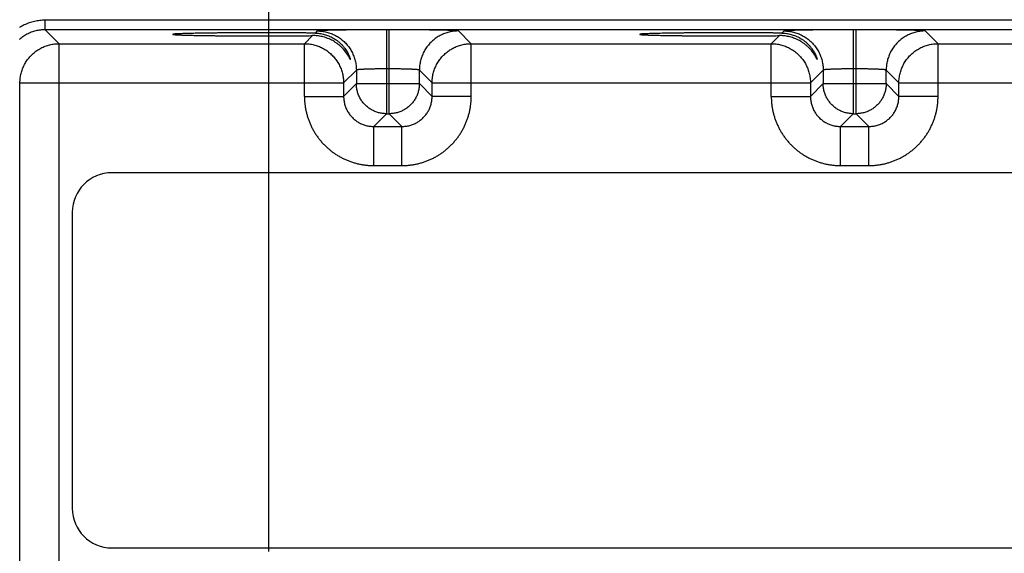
# Model space of a CAD drawing. Header units: inches. Extents: x 0 to 34, y 0 to 22.
# Tile 72 of 83: x 20 to 21.9, y 16.6 to 17.7. Entities that reach past the tile are written whole.
import ezdxf

# ---------------------------------------------------------------- set-up
doc = ezdxf.new("R2010")
doc.units = ezdxf.units.IN
doc.header["$LTSCALE"] = 1.87
doc.header["$MEASUREMENT"] = 0
doc.layers.get('0').update_dxf_attribs({"linetype": 'CONTINUOUS'})
doc.layers.add('DIMENSIONS', color=7, linetype='CONTINUOUS')
doc.styles.get("Standard").update_dxf_attribs({"font": 'txt', "width": 0.8})
doc.dimstyles.new('DIMSTYLE_1', dxfattribs={"dimtxt": 0.125, "dimasz": 0.18, "dimexe": 0.18, "dimexo": 0.0625, "dimgap": 0.09, "dimtad": 0, "dimtih": 1, "dimtoh": 1, "dimdec": 3, "dimzin": 4, "dimdsep": 46, "dimtxsty": 'STANDARD', "dimblk": '_FILLED', "dimblk1": '_FILLED', "dimblk2": '_FILLED', "dimcen": 0.09, "dimadec": 0, "dimazin": 0, "dimtp": 0.01, "dimtm": 0.01, "dimtfac": 1, "dimtdec": 3, "dimtofl": 0, "dimtmove": 0, "dimatfit": 3, "dimldrblk": '_FILLED', "dimfxl": 1, "dimtolj": 1, "dimtzin": 4, "dimarcsym": 0})

# ---------------------------------------------------------------- blocks, each defined once
blk = doc.blocks.new('_FILLED')
at = {"color": 0, "linetype": 'BYBLOCK'}
blk.add_solid([(0, 0), (-1, 0.174), (-1, -0.174)], dxfattribs=at)
blk = doc.blocks.new('*D12')
at = {"layer": 'DIMENSIONS', "color": 2, "linetype": 'CONTINUOUS'}
for p, q in [((20.471, 16.6495), (20.471, 19.4601)), ((23.221, 16.6575), (23.221, 19.4601)), ((20.471, 19.3351), (21.1691, 19.3351)), ((23.221, 19.3351), (22.6191, 19.3351))]:
    blk.add_line(p, q, dxfattribs=at)
at = {"layer": 'DIMENSIONS', "color": 2, "linetype": 'CONTINUOUS', "xscale": 0.18, "yscale": 0.18, "zscale": 0.18, "rotation": 180}
blk.add_blockref('_FILLED', (20.471, 19.3351), dxfattribs=at)
at = {"layer": 'DIMENSIONS', "color": 2, "linetype": 'CONTINUOUS', "xscale": 0.18, "yscale": 0.18, "zscale": 0.18}
blk.add_blockref('_FILLED', (23.221, 19.3351), dxfattribs=at)
at = {"layer": 'DIMENSIONS', "color": 2, "linetype": 'CONTINUOUS', "width": 0.8}
for s, p in [('2.750', (21.2316, 19.2726)), ('[', (21.8566, 19.2726)), ('69.85', (21.9566, 19.2726)), (']', (22.4566, 19.2726))]:
    blk.add_text(s, height=0.125, dxfattribs=at).set_placement(p)

msp = doc.modelspace()

# ---------------------------------------------------------------- linework, layer by layer
at = {"color": 7, "linetype": 'CONTINUOUS'}
for p, q in [((20.0253, 17.6897), (20.0253, 17.7087)), ((23.6956, 17.7087), (20.0253, 17.7087)), ((20.0531, 17.6619), (20.0253, 17.6897)), ((23.6956, 17.6897), (20.0253, 17.6897)), ((20.5579, 17.678), (20.5418, 17.6619)), ((20.5672, 17.6873), (20.5629, 17.683)), ((20.7052, 17.6896), (20.7052, 17.5223)), ((20.7107, 17.6896), (20.7052, 17.6896)), ((20.7107, 17.5223), (20.7107, 17.6896)), ((20.8741, 17.6619), (20.8487, 17.6873)), ((21.4879, 17.678), (21.4718, 17.6619)), ((21.4972, 17.6873), (21.4929, 17.683)), ((21.6352, 17.6896), (21.6352, 17.5223)), ((21.6407, 17.6896), (21.6352, 17.6896)), ((21.6407, 17.5223), (21.6407, 17.6896)), ((21.8041, 17.6619), (21.7787, 17.6873)), ((20.0531, 14.5392), (20.0531, 17.6619)), ((20.0531, 17.6619), (20.5418, 17.6619)), ((20.5418, 17.5569), (20.5418, 17.6619)), ((20.8741, 17.5569), (20.8741, 17.6619)), ((20.8741, 17.6619), (21.4718, 17.6619)), ((21.4718, 17.5569), (21.4718, 17.6619)), ((21.8041, 17.5569), (21.8041, 17.6619)), ((21.8041, 17.6619), (22.4018, 17.6619)), ((20.6452, 17.6093), (20.6198, 17.5839)), ((20.6452, 17.6093), (20.6452, 17.5823)), ((20.7107, 17.6116), (20.7052, 17.6116)), ((20.7707, 17.5823), (20.7707, 17.6093)), ((20.7961, 17.5839), (20.7707, 17.6093)), ((21.5752, 17.6093), (21.5498, 17.5839)), ((21.5752, 17.6093), (21.5752, 17.5823)), ((21.6407, 17.6116), (21.6352, 17.6116)), ((21.7007, 17.5823), (21.7007, 17.6093)), ((21.7261, 17.5839), (21.7007, 17.6093)), ((19.9751, 17.5839), (19.974, 17.5851)), ((19.9751, 14.6172), (19.9751, 17.5839)), ((19.9751, 17.5839), (20.6198, 17.5839)), ((20.6198, 17.5839), (20.6198, 17.5569)), ((20.6452, 17.5823), (20.6198, 17.5569)), ((20.6452, 17.5823), (20.7707, 17.5823)), ((20.7707, 17.5823), (20.7961, 17.5569)), ((20.7961, 17.5569), (20.7961, 17.5839)), ((20.7961, 17.5839), (21.5498, 17.5839)), ((21.5498, 17.5839), (21.5498, 17.5569)), ((21.5752, 17.5823), (21.5498, 17.5569)), ((21.5752, 17.5823), (21.7007, 17.5823)), ((21.7007, 17.5823), (21.7261, 17.5569)), ((21.7261, 17.5569), (21.7261, 17.5839)), ((21.7261, 17.5839), (22.4798, 17.5839)), ((20.5418, 17.5569), (20.6198, 17.5569)), ((20.8741, 17.5569), (20.7961, 17.5569)), ((21.4718, 17.5569), (21.5498, 17.5569)), ((21.8041, 17.5569), (21.7261, 17.5569)), ((20.7052, 17.5223), (20.6798, 17.4969)), ((20.7052, 17.5223), (20.7107, 17.5223)), ((20.7107, 17.5223), (20.7361, 17.4969)), ((21.6352, 17.5223), (21.6098, 17.4969)), ((21.6352, 17.5223), (21.6407, 17.5223)), ((21.6407, 17.5223), (21.6661, 17.4969)), ((20.6798, 17.4189), (20.6798, 17.4969)), ((20.6798, 17.4969), (20.7361, 17.4969)), ((20.7361, 17.4189), (20.7361, 17.4969)), ((21.6098, 17.4189), (21.6098, 17.4969)), ((21.6098, 17.4969), (21.6661, 17.4969)), ((21.6661, 17.4189), (21.6661, 17.4969)), ((20.6798, 17.4189), (20.7361, 17.4189)), ((21.6098, 17.4189), (21.6661, 17.4189)), ((23.5439, 17.4046), (20.158, 17.4046)), ((20.0793, 17.3258), (20.0793, 16.7353)), ((20.158, 16.6565), (23.5439, 16.6565))]:
    msp.add_line(p, q, dxfattribs=at)
for centre, start, end in [((20.158, 17.3258), 90, 180), ((20.158, 16.7353), 180, 270)]:
    msp.add_arc(centre, 0.0787, start, end, dxfattribs=at)
for points, knots in [([(20.0253, 17.7087), (20.0235, 17.7087), (20.0199, 17.7086), (20.0146, 17.7082), (20.0092, 17.7074), (20.004, 17.7064), (19.9988, 17.7051), (19.9936, 17.7035), (19.9886, 17.7016), (19.9837, 17.6994), (19.9789, 17.697), (19.9757, 17.6951), (19.9741, 17.6941), (19.9739, 17.694)], [0, 0, 0, 0, 0.099069, 0.198341, 0.297721, 0.39711, 0.496444, 0.595747, 0.69506, 0.79438, 0.893679, 0.992949, 1, 1, 1, 1]), ([(20.0253, 17.6897), (20.0237, 17.6897), (20.0206, 17.6896), (20.0159, 17.6892), (20.0112, 17.6885), (20.0066, 17.6875), (20.002, 17.6862), (19.9976, 17.6847), (19.9932, 17.6829), (19.989, 17.6808), (19.9849, 17.6785), (19.9809, 17.6759), (19.9773, 17.6733), (19.975, 17.6714), (19.9739, 17.6705)], [0, 0, 0, 0, 0.084144, 0.168297, 0.252452, 0.336604, 0.42075, 0.50489, 0.589026, 0.673161, 0.757295, 0.841415, 0.925503, 1, 1, 1, 1]), ([(20.457, 17.6836), (20.454, 17.6836), (20.4481, 17.6836), (20.4393, 17.6836), (20.4306, 17.6836), (20.4219, 17.6836), (20.4133, 17.6835), (20.4048, 17.6835), (20.3964, 17.6835), (20.3882, 17.6834), (20.3802, 17.6833), (20.3723, 17.6833), (20.3647, 17.6832), (20.3573, 17.6831), (20.3501, 17.683), (20.3432, 17.6829), (20.3366, 17.6828), (20.3303, 17.6827), (20.3243, 17.6826), (20.3186, 17.6825), (20.3132, 17.6824), (20.3083, 17.6822), (20.3037, 17.6821), (20.2995, 17.682), (20.2956, 17.6818), (20.2922, 17.6817), (20.2892, 17.6815), (20.2866, 17.6814), (20.2844, 17.6813), (20.2827, 17.6811), (20.2813, 17.681), (20.2805, 17.6808), (20.2799, 17.6808), (20.2799, 17.6806), (20.2799, 17.6805)], [0, 0, 0, 0, 0.049781, 0.099498, 0.148966, 0.198001, 0.246556, 0.294552, 0.34181, 0.388158, 0.433561, 0.477935, 0.521111, 0.562935, 0.603387, 0.642378, 0.679761, 0.715406, 0.749302, 0.781365, 0.811474, 0.839529, 0.865524, 0.889389, 0.911032, 0.930387, 0.947454, 0.962179, 0.974507, 0.984409, 0.991889, 0.99693, 0.999561, 1, 1, 1, 1]), ([(20.2799, 17.6805), (20.2799, 17.6805), (20.2799, 17.6803), (20.2805, 17.6803), (20.2813, 17.6801), (20.2827, 17.68), (20.2844, 17.6798), (20.2866, 17.6797), (20.2892, 17.6795), (20.2922, 17.6794), (20.2956, 17.6793), (20.2995, 17.6791), (20.3037, 17.679), (20.3083, 17.6789), (20.3132, 17.6787), (20.3186, 17.6786), (20.3243, 17.6785), (20.3303, 17.6784), (20.3366, 17.6783), (20.3432, 17.6782), (20.3501, 17.6781), (20.3573, 17.678), (20.3647, 17.6779), (20.3723, 17.6778), (20.3802, 17.6778), (20.3882, 17.6777), (20.3964, 17.6776), (20.4048, 17.6776), (20.4133, 17.6775), (20.4219, 17.6775), (20.4306, 17.6775), (20.4393, 17.6775), (20.4481, 17.6775), (20.454, 17.6775), (20.457, 17.6775)], [0, 0, 0, 0, 0.00043, 0.003061, 0.008103, 0.015582, 0.025484, 0.037813, 0.052538, 0.069604, 0.08896, 0.110604, 0.134468, 0.160464, 0.188519, 0.218628, 0.250691, 0.284588, 0.320233, 0.357616, 0.396608, 0.43706, 0.478885, 0.522061, 0.566435, 0.611839, 0.658187, 0.705445, 0.753442, 0.801997, 0.851033, 0.900501, 0.950219, 1, 1, 1, 1]), ([(20.5629, 17.683), (20.5606, 17.6831), (20.5557, 17.6831), (20.5484, 17.6832), (20.5408, 17.6833), (20.533, 17.6833), (20.525, 17.6834), (20.5169, 17.6835), (20.5086, 17.6835), (20.5002, 17.6835), (20.4917, 17.6836), (20.4831, 17.6836), (20.4744, 17.6836), (20.4657, 17.6836), (20.4599, 17.6836), (20.457, 17.6836)], [0, 0, 0, 0, 0.067248, 0.136818, 0.208457, 0.28198, 0.357319, 0.434211, 0.512411, 0.591866, 0.672326, 0.753506, 0.835333, 0.917598, 1, 1, 1, 1]), ([(20.457, 17.6775), (20.4597, 17.6775), (20.4652, 17.6775), (20.4734, 17.6775), (20.4817, 17.6775), (20.4898, 17.6775), (20.4979, 17.6775), (20.5059, 17.6776), (20.5137, 17.6776), (20.5215, 17.6777), (20.5291, 17.6777), (20.5366, 17.6778), (20.5439, 17.6778), (20.551, 17.6779), (20.5556, 17.678), (20.5579, 17.678)], [0, 0, 0, 0, 0.081796, 0.163471, 0.244757, 0.325469, 0.405541, 0.484719, 0.562783, 0.639683, 0.715201, 0.789101, 0.861322, 0.931698, 1, 1, 1, 1]), ([(20.6332, 17.6306), (20.6332, 17.6306), (20.6332, 17.6306), (20.6331, 17.6305), (20.6329, 17.6309), (20.6326, 17.6312), (20.6322, 17.6321), (20.6316, 17.6332), (20.6307, 17.6348), (20.6296, 17.6368), (20.6281, 17.6393), (20.6262, 17.6423), (20.6237, 17.6458), (20.6207, 17.6496), (20.6172, 17.6534), (20.6134, 17.6571), (20.6093, 17.6606), (20.6049, 17.6638), (20.6004, 17.6667), (20.5958, 17.6692), (20.5911, 17.6714), (20.5864, 17.6733), (20.5816, 17.6748), (20.5768, 17.6761), (20.5721, 17.677), (20.5673, 17.6776), (20.5626, 17.678), (20.5595, 17.678), (20.5579, 17.678)], [0, 0, 0, 0, 0.000579, 0.001651, 0.004403, 0.010194, 0.019543, 0.033066, 0.051442, 0.075522, 0.106314, 0.144786, 0.190765, 0.242695, 0.298472, 0.355667, 0.413115, 0.470354, 0.527055, 0.583004, 0.638095, 0.692316, 0.745636, 0.798085, 0.849697, 0.900493, 0.950594, 1, 1, 1, 1]), ([(20.5629, 17.683), (20.5644, 17.683), (20.5675, 17.6829), (20.572, 17.6824), (20.5766, 17.6816), (20.5812, 17.6806), (20.5858, 17.6792), (20.5903, 17.6775), (20.5949, 17.6755), (20.5994, 17.6731), (20.6038, 17.6703), (20.6081, 17.6672), (20.6122, 17.6638), (20.616, 17.6601), (20.6196, 17.6561), (20.6228, 17.6519), (20.6256, 17.6478), (20.6279, 17.644), (20.6296, 17.6406), (20.6308, 17.6378), (20.6317, 17.6356), (20.6324, 17.6338), (20.6328, 17.6325), (20.6331, 17.6316), (20.6331, 17.631), (20.6333, 17.6307), (20.6332, 17.6306)], [0, 0, 0, 0, 0.047889, 0.096494, 0.145835, 0.196052, 0.247188, 0.299302, 0.352454, 0.406649, 0.4619, 0.518139, 0.575217, 0.632861, 0.690568, 0.747202, 0.800791, 0.848872, 0.889294, 0.921921, 0.947359, 0.966606, 0.980732, 0.990685, 0.997159, 1, 1, 1, 1]), ([(20.7052, 17.6896), (20.7028, 17.6896), (20.6981, 17.6896), (20.691, 17.6896), (20.684, 17.6896), (20.6769, 17.6896), (20.67, 17.6896), (20.6631, 17.6895), (20.6564, 17.6895), (20.6497, 17.6894), (20.6433, 17.6894), (20.637, 17.6893), (20.6309, 17.6893), (20.6249, 17.6892), (20.6192, 17.6891), (20.6138, 17.689), (20.6085, 17.6889), (20.6036, 17.6889), (20.5989, 17.6888), (20.5945, 17.6887), (20.5904, 17.6886), (20.5866, 17.6885), (20.5831, 17.6883), (20.5799, 17.6882), (20.5771, 17.6881), (20.5746, 17.688), (20.5725, 17.6879), (20.5707, 17.6878), (20.5693, 17.6877), (20.5683, 17.6875), (20.5676, 17.6874), (20.5673, 17.6873), (20.5672, 17.6873)], [0, 0, 0, 0, 0.051179, 0.102463, 0.153662, 0.204591, 0.255065, 0.304899, 0.353911, 0.401928, 0.44882, 0.494481, 0.53881, 0.58171, 0.623067, 0.662757, 0.70067, 0.736701, 0.77075, 0.802717, 0.832514, 0.860071, 0.885324, 0.90821, 0.928674, 0.946658, 0.962095, 0.974929, 0.985131, 0.992692, 0.997622, 1, 1, 1, 1]), ([(20.5672, 17.6873), (20.5688, 17.6873), (20.5719, 17.6872), (20.5766, 17.6867), (20.5813, 17.686), (20.5859, 17.685), (20.5904, 17.6838), (20.5949, 17.6822), (20.5992, 17.6804), (20.6035, 17.6784), (20.6076, 17.6761), (20.6115, 17.6735), (20.6153, 17.6707), (20.6189, 17.6677), (20.6224, 17.6644), (20.6256, 17.661), (20.6286, 17.6574), (20.6314, 17.6536), (20.634, 17.6496), (20.6363, 17.6455), (20.6383, 17.6413), (20.6401, 17.6369), (20.6417, 17.6325), (20.643, 17.6279), (20.6439, 17.6233), (20.6447, 17.6187), (20.6451, 17.614), (20.6452, 17.6108), (20.6452, 17.6093)], [0, 0, 0, 0, 0.038458, 0.076918, 0.115377, 0.153838, 0.192299, 0.23076, 0.269223, 0.307685, 0.346148, 0.384612, 0.423075, 0.461539, 0.500003, 0.538466, 0.57693, 0.615393, 0.653856, 0.692319, 0.730781, 0.769243, 0.807704, 0.846165, 0.884624, 0.923084, 0.961542, 1, 1, 1, 1]), ([(20.8487, 17.6873), (20.8486, 17.6873), (20.8483, 17.6874), (20.8476, 17.6875), (20.8466, 17.6877), (20.8452, 17.6878), (20.8434, 17.6879), (20.8413, 17.688), (20.8388, 17.6881), (20.836, 17.6882), (20.8328, 17.6883), (20.8294, 17.6885), (20.8256, 17.6886), (20.8214, 17.6887), (20.817, 17.6888), (20.8123, 17.6889), (20.8074, 17.6889), (20.8021, 17.689), (20.7967, 17.6891), (20.791, 17.6892), (20.7851, 17.6893), (20.7789, 17.6893), (20.7726, 17.6894), (20.7662, 17.6894), (20.7596, 17.6895), (20.7528, 17.6895), (20.7459, 17.6896), (20.739, 17.6896), (20.7319, 17.6896), (20.7249, 17.6896), (20.7178, 17.6896), (20.7131, 17.6896), (20.7107, 17.6896)], [0, 0, 0, 0, 0.002378, 0.007308, 0.014869, 0.025071, 0.037905, 0.053342, 0.071326, 0.09179, 0.114676, 0.139929, 0.167486, 0.197283, 0.229249, 0.263298, 0.29933, 0.337242, 0.376933, 0.418289, 0.46119, 0.505519, 0.55118, 0.598071, 0.646089, 0.6951, 0.744934, 0.795408, 0.846337, 0.897536, 0.94882, 1, 1, 1, 1]), ([(20.8487, 17.6873), (20.8471, 17.6873), (20.844, 17.6872), (20.8393, 17.6867), (20.8347, 17.686), (20.83, 17.685), (20.8255, 17.6838), (20.8211, 17.6822), (20.8167, 17.6804), (20.8125, 17.6784), (20.8084, 17.6761), (20.8044, 17.6735), (20.8006, 17.6707), (20.797, 17.6677), (20.7935, 17.6644), (20.7903, 17.661), (20.7873, 17.6574), (20.7845, 17.6536), (20.7819, 17.6496), (20.7796, 17.6455), (20.7776, 17.6413), (20.7758, 17.6369), (20.7742, 17.6325), (20.773, 17.6279), (20.772, 17.6233), (20.7713, 17.6187), (20.7708, 17.614), (20.7707, 17.6108), (20.7707, 17.6093)], [0, 0, 0, 0, 0.038458, 0.076918, 0.115377, 0.153838, 0.192299, 0.23076, 0.269223, 0.307685, 0.346148, 0.384612, 0.423075, 0.461539, 0.500003, 0.538466, 0.57693, 0.615393, 0.653856, 0.692319, 0.730781, 0.769243, 0.807704, 0.846165, 0.884624, 0.923084, 0.961542, 1, 1, 1, 1]), ([(21.387, 17.6836), (21.384, 17.6836), (21.3781, 17.6836), (21.3693, 17.6836), (21.3606, 17.6836), (21.3519, 17.6836), (21.3433, 17.6835), (21.3348, 17.6835), (21.3264, 17.6835), (21.3182, 17.6834), (21.3102, 17.6833), (21.3023, 17.6833), (21.2947, 17.6832), (21.2873, 17.6831), (21.2801, 17.683), (21.2732, 17.6829), (21.2666, 17.6828), (21.2603, 17.6827), (21.2543, 17.6826), (21.2486, 17.6825), (21.2432, 17.6824), (21.2383, 17.6822), (21.2337, 17.6821), (21.2295, 17.682), (21.2256, 17.6818), (21.2222, 17.6817), (21.2192, 17.6815), (21.2166, 17.6814), (21.2144, 17.6813), (21.2127, 17.6811), (21.2113, 17.681), (21.2105, 17.6808), (21.2099, 17.6808), (21.2099, 17.6806), (21.2099, 17.6805)], [0, 0, 0, 0, 0.049781, 0.099498, 0.148966, 0.198001, 0.246556, 0.294552, 0.34181, 0.388158, 0.433561, 0.477935, 0.521111, 0.562935, 0.603387, 0.642378, 0.679761, 0.715406, 0.749302, 0.781365, 0.811474, 0.839529, 0.865524, 0.889389, 0.911032, 0.930387, 0.947454, 0.962179, 0.974507, 0.984409, 0.991889, 0.99693, 0.999561, 1, 1, 1, 1]), ([(21.2099, 17.6805), (21.2099, 17.6805), (21.2099, 17.6803), (21.2105, 17.6803), (21.2113, 17.6801), (21.2127, 17.68), (21.2144, 17.6798), (21.2166, 17.6797), (21.2192, 17.6795), (21.2222, 17.6794), (21.2256, 17.6793), (21.2295, 17.6791), (21.2337, 17.679), (21.2383, 17.6789), (21.2432, 17.6787), (21.2486, 17.6786), (21.2543, 17.6785), (21.2603, 17.6784), (21.2666, 17.6783), (21.2732, 17.6782), (21.2801, 17.6781), (21.2873, 17.678), (21.2947, 17.6779), (21.3023, 17.6778), (21.3102, 17.6778), (21.3182, 17.6777), (21.3264, 17.6776), (21.3348, 17.6776), (21.3433, 17.6775), (21.3519, 17.6775), (21.3606, 17.6775), (21.3693, 17.6775), (21.3781, 17.6775), (21.384, 17.6775), (21.387, 17.6775)], [0, 0, 0, 0, 0.00043, 0.003061, 0.008103, 0.015582, 0.025484, 0.037813, 0.052538, 0.069604, 0.08896, 0.110604, 0.134468, 0.160464, 0.188519, 0.218628, 0.250691, 0.284588, 0.320233, 0.357616, 0.396608, 0.43706, 0.478885, 0.522061, 0.566435, 0.611839, 0.658187, 0.705445, 0.753442, 0.801997, 0.851033, 0.900501, 0.950219, 1, 1, 1, 1]), ([(21.4929, 17.683), (21.4906, 17.6831), (21.4857, 17.6831), (21.4784, 17.6832), (21.4708, 17.6833), (21.463, 17.6833), (21.455, 17.6834), (21.4469, 17.6835), (21.4386, 17.6835), (21.4302, 17.6835), (21.4217, 17.6836), (21.4131, 17.6836), (21.4044, 17.6836), (21.3957, 17.6836), (21.3899, 17.6836), (21.387, 17.6836)], [0, 0, 0, 0, 0.067248, 0.136818, 0.208457, 0.28198, 0.357319, 0.434211, 0.512411, 0.591866, 0.672326, 0.753506, 0.835333, 0.917598, 1, 1, 1, 1]), ([(21.387, 17.6775), (21.3897, 17.6775), (21.3952, 17.6775), (21.4034, 17.6775), (21.4117, 17.6775), (21.4198, 17.6775), (21.4279, 17.6775), (21.4359, 17.6776), (21.4437, 17.6776), (21.4515, 17.6777), (21.4591, 17.6777), (21.4666, 17.6778), (21.4739, 17.6778), (21.481, 17.6779), (21.4856, 17.678), (21.4879, 17.678)], [0, 0, 0, 0, 0.081796, 0.163471, 0.244757, 0.325469, 0.405541, 0.484719, 0.562783, 0.639683, 0.715201, 0.789101, 0.861322, 0.931698, 1, 1, 1, 1]), ([(21.5632, 17.6306), (21.5632, 17.6306), (21.5632, 17.6306), (21.5631, 17.6305), (21.5629, 17.6309), (21.5626, 17.6312), (21.5622, 17.6321), (21.5616, 17.6332), (21.5607, 17.6348), (21.5596, 17.6368), (21.5581, 17.6393), (21.5562, 17.6423), (21.5537, 17.6458), (21.5507, 17.6496), (21.5472, 17.6534), (21.5434, 17.6571), (21.5393, 17.6606), (21.5349, 17.6638), (21.5304, 17.6667), (21.5258, 17.6692), (21.5211, 17.6714), (21.5164, 17.6733), (21.5116, 17.6748), (21.5068, 17.6761), (21.5021, 17.677), (21.4973, 17.6776), (21.4926, 17.678), (21.4895, 17.678), (21.4879, 17.678)], [0, 0, 0, 0, 0.000579, 0.001651, 0.004403, 0.010194, 0.019543, 0.033066, 0.051442, 0.075522, 0.106314, 0.144786, 0.190765, 0.242695, 0.298472, 0.355667, 0.413115, 0.470354, 0.527055, 0.583004, 0.638095, 0.692316, 0.745636, 0.798085, 0.849697, 0.900493, 0.950594, 1, 1, 1, 1]), ([(21.4929, 17.683), (21.4944, 17.683), (21.4975, 17.6829), (21.502, 17.6824), (21.5066, 17.6816), (21.5112, 17.6806), (21.5158, 17.6792), (21.5203, 17.6775), (21.5249, 17.6755), (21.5294, 17.6731), (21.5338, 17.6703), (21.5381, 17.6672), (21.5422, 17.6638), (21.546, 17.6601), (21.5496, 17.6561), (21.5528, 17.6519), (21.5556, 17.6478), (21.5579, 17.644), (21.5596, 17.6406), (21.5608, 17.6378), (21.5617, 17.6356), (21.5624, 17.6338), (21.5628, 17.6325), (21.5631, 17.6316), (21.5631, 17.631), (21.5633, 17.6307), (21.5632, 17.6306)], [0, 0, 0, 0, 0.047889, 0.096494, 0.145835, 0.196052, 0.247188, 0.299302, 0.352454, 0.406649, 0.4619, 0.518139, 0.575217, 0.632861, 0.690568, 0.747202, 0.800791, 0.848872, 0.889294, 0.921921, 0.947359, 0.966606, 0.980732, 0.990685, 0.997159, 1, 1, 1, 1]), ([(21.6352, 17.6896), (21.6328, 17.6896), (21.6281, 17.6896), (21.621, 17.6896), (21.614, 17.6896), (21.6069, 17.6896), (21.6, 17.6896), (21.5931, 17.6895), (21.5864, 17.6895), (21.5797, 17.6894), (21.5733, 17.6894), (21.567, 17.6893), (21.5609, 17.6893), (21.5549, 17.6892), (21.5492, 17.6891), (21.5438, 17.689), (21.5385, 17.6889), (21.5336, 17.6889), (21.5289, 17.6888), (21.5245, 17.6887), (21.5204, 17.6886), (21.5166, 17.6885), (21.5131, 17.6883), (21.5099, 17.6882), (21.5071, 17.6881), (21.5046, 17.688), (21.5025, 17.6879), (21.5007, 17.6878), (21.4993, 17.6877), (21.4983, 17.6875), (21.4976, 17.6874), (21.4973, 17.6873), (21.4972, 17.6873)], [0, 0, 0, 0, 0.051179, 0.102463, 0.153662, 0.204591, 0.255065, 0.304899, 0.353911, 0.401928, 0.44882, 0.494481, 0.53881, 0.58171, 0.623067, 0.662757, 0.70067, 0.736701, 0.77075, 0.802717, 0.832514, 0.860071, 0.885324, 0.90821, 0.928674, 0.946658, 0.962095, 0.974929, 0.985131, 0.992692, 0.997622, 1, 1, 1, 1]), ([(21.4972, 17.6873), (21.4988, 17.6873), (21.5019, 17.6872), (21.5066, 17.6867), (21.5113, 17.686), (21.5159, 17.685), (21.5204, 17.6838), (21.5249, 17.6822), (21.5292, 17.6804), (21.5335, 17.6784), (21.5376, 17.6761), (21.5415, 17.6735), (21.5453, 17.6707), (21.5489, 17.6677), (21.5524, 17.6644), (21.5556, 17.661), (21.5586, 17.6574), (21.5614, 17.6536), (21.564, 17.6496), (21.5663, 17.6455), (21.5683, 17.6413), (21.5701, 17.6369), (21.5717, 17.6325), (21.573, 17.6279), (21.5739, 17.6233), (21.5747, 17.6187), (21.5751, 17.614), (21.5752, 17.6108), (21.5752, 17.6093)], [0, 0, 0, 0, 0.038458, 0.076918, 0.115377, 0.153838, 0.192299, 0.23076, 0.269223, 0.307685, 0.346148, 0.384612, 0.423075, 0.461539, 0.500003, 0.538466, 0.57693, 0.615393, 0.653856, 0.692319, 0.730781, 0.769243, 0.807704, 0.846165, 0.884624, 0.923084, 0.961542, 1, 1, 1, 1]), ([(21.7787, 17.6873), (21.7786, 17.6873), (21.7783, 17.6874), (21.7776, 17.6875), (21.7766, 17.6877), (21.7752, 17.6878), (21.7734, 17.6879), (21.7713, 17.688), (21.7688, 17.6881), (21.766, 17.6882), (21.7628, 17.6883), (21.7594, 17.6885), (21.7556, 17.6886), (21.7514, 17.6887), (21.747, 17.6888), (21.7423, 17.6889), (21.7374, 17.6889), (21.7321, 17.689), (21.7267, 17.6891), (21.721, 17.6892), (21.7151, 17.6893), (21.7089, 17.6893), (21.7026, 17.6894), (21.6962, 17.6894), (21.6896, 17.6895), (21.6828, 17.6895), (21.6759, 17.6896), (21.669, 17.6896), (21.6619, 17.6896), (21.6549, 17.6896), (21.6478, 17.6896), (21.6431, 17.6896), (21.6407, 17.6896)], [0, 0, 0, 0, 0.002378, 0.007308, 0.014869, 0.025071, 0.037905, 0.053342, 0.071326, 0.09179, 0.114676, 0.139929, 0.167486, 0.197283, 0.229249, 0.263298, 0.29933, 0.337242, 0.376933, 0.418289, 0.46119, 0.505519, 0.55118, 0.598071, 0.646089, 0.6951, 0.744934, 0.795408, 0.846337, 0.897536, 0.94882, 1, 1, 1, 1]), ([(21.7787, 17.6873), (21.7771, 17.6873), (21.774, 17.6872), (21.7693, 17.6867), (21.7647, 17.686), (21.76, 17.685), (21.7555, 17.6838), (21.7511, 17.6822), (21.7467, 17.6804), (21.7425, 17.6784), (21.7384, 17.6761), (21.7344, 17.6735), (21.7306, 17.6707), (21.727, 17.6677), (21.7235, 17.6644), (21.7203, 17.661), (21.7173, 17.6574), (21.7145, 17.6536), (21.7119, 17.6496), (21.7096, 17.6455), (21.7076, 17.6413), (21.7058, 17.6369), (21.7042, 17.6325), (21.703, 17.6279), (21.702, 17.6233), (21.7013, 17.6187), (21.7008, 17.614), (21.7007, 17.6108), (21.7007, 17.6093)], [0, 0, 0, 0, 0.038458, 0.076918, 0.115377, 0.153838, 0.192299, 0.23076, 0.269223, 0.307685, 0.346148, 0.384612, 0.423075, 0.461539, 0.500003, 0.538466, 0.57693, 0.615393, 0.653856, 0.692319, 0.730781, 0.769243, 0.807704, 0.846165, 0.884624, 0.923084, 0.961542, 1, 1, 1, 1]), ([(19.9751, 17.5839), (19.9751, 17.5855), (19.9752, 17.5886), (19.9756, 17.5933), (19.9763, 17.598), (19.9773, 17.6026), (19.9786, 17.6071), (19.9801, 17.6116), (19.9819, 17.6159), (19.984, 17.6202), (19.9863, 17.6243), (19.9889, 17.6282), (19.9917, 17.632), (19.9947, 17.6356), (19.9979, 17.6391), (20.0013, 17.6423), (20.005, 17.6453), (20.0088, 17.6481), (20.0127, 17.6507), (20.0168, 17.653), (20.0211, 17.6551), (20.0254, 17.6569), (20.0299, 17.6584), (20.0344, 17.6597), (20.039, 17.6607), (20.0437, 17.6614), (20.0484, 17.6618), (20.0515, 17.6619), (20.0531, 17.6619)], [0, 0, 0, 0, 0.038417, 0.076845, 0.115295, 0.153763, 0.192228, 0.23069, 0.269154, 0.307619, 0.346087, 0.384552, 0.423019, 0.461486, 0.499953, 0.53842, 0.576887, 0.615354, 0.653821, 0.692287, 0.730753, 0.769219, 0.807684, 0.846149, 0.884612, 0.923076, 0.961538, 1, 1, 1, 1]), ([(20.5418, 17.6619), (20.5434, 17.6619), (20.5465, 17.6618), (20.5512, 17.6614), (20.5559, 17.6607), (20.5605, 17.6597), (20.565, 17.6584), (20.5695, 17.6569), (20.5738, 17.6551), (20.5781, 17.653), (20.5822, 17.6507), (20.5861, 17.6481), (20.5899, 17.6453), (20.5936, 17.6423), (20.597, 17.6391), (20.6002, 17.6356), (20.6032, 17.632), (20.606, 17.6282), (20.6086, 17.6243), (20.6109, 17.6202), (20.613, 17.6159), (20.6148, 17.6116), (20.6163, 17.6071), (20.6176, 17.6026), (20.6186, 17.598), (20.6193, 17.5933), (20.6197, 17.5886), (20.6198, 17.5855), (20.6198, 17.5839)], [0, 0, 0, 0, 0.038462, 0.076924, 0.115388, 0.153851, 0.192316, 0.230781, 0.269247, 0.307713, 0.346179, 0.384646, 0.423113, 0.46158, 0.500047, 0.538514, 0.576981, 0.615448, 0.653913, 0.692381, 0.730846, 0.76931, 0.807772, 0.846237, 0.884705, 0.923155, 0.961583, 1, 1, 1, 1]), ([(20.7961, 17.5839), (20.7961, 17.5855), (20.7962, 17.5886), (20.7966, 17.5933), (20.7973, 17.598), (20.7983, 17.6026), (20.7996, 17.6071), (20.8011, 17.6116), (20.8029, 17.6159), (20.805, 17.6202), (20.8073, 17.6243), (20.8099, 17.6282), (20.8127, 17.632), (20.8157, 17.6357), (20.8189, 17.6391), (20.8224, 17.6423), (20.826, 17.6453), (20.8298, 17.6481), (20.8337, 17.6507), (20.8378, 17.653), (20.8421, 17.6551), (20.8464, 17.6569), (20.8509, 17.6584), (20.8554, 17.6597), (20.86, 17.6607), (20.8647, 17.6614), (20.8694, 17.6618), (20.8725, 17.6619), (20.8741, 17.6619)], [0, 0, 0, 0, 0.038462, 0.076924, 0.115388, 0.153851, 0.192316, 0.230781, 0.269247, 0.307713, 0.346179, 0.384646, 0.423113, 0.46158, 0.500047, 0.538514, 0.576981, 0.615448, 0.653913, 0.692381, 0.730846, 0.76931, 0.807772, 0.846237, 0.884705, 0.923155, 0.961583, 1, 1, 1, 1]), ([(21.4718, 17.6619), (21.4734, 17.6619), (21.4765, 17.6618), (21.4812, 17.6614), (21.4859, 17.6607), (21.4905, 17.6597), (21.495, 17.6584), (21.4995, 17.6569), (21.5038, 17.6551), (21.5081, 17.653), (21.5122, 17.6507), (21.5161, 17.6481), (21.5199, 17.6453), (21.5236, 17.6423), (21.527, 17.6391), (21.5302, 17.6356), (21.5332, 17.632), (21.536, 17.6282), (21.5386, 17.6243), (21.5409, 17.6202), (21.543, 17.6159), (21.5448, 17.6116), (21.5463, 17.6071), (21.5476, 17.6026), (21.5486, 17.598), (21.5493, 17.5933), (21.5497, 17.5886), (21.5498, 17.5855), (21.5498, 17.5839)], [0, 0, 0, 0, 0.038462, 0.076924, 0.115388, 0.153851, 0.192316, 0.230781, 0.269247, 0.307713, 0.346179, 0.384646, 0.423113, 0.46158, 0.500047, 0.538514, 0.576981, 0.615448, 0.653913, 0.692381, 0.730846, 0.76931, 0.807772, 0.846237, 0.884705, 0.923155, 0.961583, 1, 1, 1, 1]), ([(21.7261, 17.5839), (21.7261, 17.5855), (21.7262, 17.5886), (21.7266, 17.5933), (21.7273, 17.598), (21.7283, 17.6026), (21.7296, 17.6071), (21.7311, 17.6116), (21.7329, 17.6159), (21.735, 17.6202), (21.7373, 17.6243), (21.7399, 17.6282), (21.7427, 17.632), (21.7457, 17.6357), (21.7489, 17.6391), (21.7524, 17.6423), (21.756, 17.6453), (21.7598, 17.6481), (21.7637, 17.6507), (21.7678, 17.653), (21.7721, 17.6551), (21.7764, 17.6569), (21.7809, 17.6584), (21.7854, 17.6597), (21.79, 17.6607), (21.7947, 17.6614), (21.7994, 17.6618), (21.8025, 17.6619), (21.8041, 17.6619)], [0, 0, 0, 0, 0.038462, 0.076924, 0.115388, 0.153851, 0.192316, 0.230781, 0.269247, 0.307713, 0.346179, 0.384646, 0.423113, 0.46158, 0.500047, 0.538514, 0.576981, 0.615448, 0.653913, 0.692381, 0.730846, 0.76931, 0.807772, 0.846237, 0.884705, 0.923155, 0.961583, 1, 1, 1, 1]), ([(20.7052, 17.6116), (20.7039, 17.6116), (20.7013, 17.6116), (20.6974, 17.6116), (20.6936, 17.6116), (20.6898, 17.6116), (20.6861, 17.6115), (20.6825, 17.6115), (20.679, 17.6114), (20.6755, 17.6113), (20.6722, 17.6113), (20.6691, 17.6112), (20.666, 17.6111), (20.6632, 17.611), (20.6605, 17.6108), (20.658, 17.6107), (20.6557, 17.6106), (20.6536, 17.6105), (20.6518, 17.6103), (20.6501, 17.6102), (20.6487, 17.6101), (20.6475, 17.6099), (20.6466, 17.6098), (20.6459, 17.6096), (20.6454, 17.6095), (20.6452, 17.6094), (20.6452, 17.6093)], [0, 0, 0, 0, 0.064483, 0.128701, 0.19238, 0.255256, 0.31707, 0.377564, 0.436482, 0.493579, 0.548616, 0.601365, 0.651606, 0.699128, 0.743733, 0.785234, 0.823459, 0.85825, 0.889462, 0.916969, 0.94066, 0.960443, 0.976251, 0.98805, 0.99587, 1, 1, 1, 1]), ([(20.7707, 17.6093), (20.7707, 17.6094), (20.7705, 17.6095), (20.77, 17.6096), (20.7693, 17.6098), (20.7684, 17.6099), (20.7672, 17.6101), (20.7658, 17.6102), (20.7641, 17.6103), (20.7623, 17.6105), (20.7602, 17.6106), (20.7579, 17.6107), (20.7554, 17.6108), (20.7527, 17.611), (20.7499, 17.6111), (20.7469, 17.6112), (20.7437, 17.6113), (20.7404, 17.6113), (20.737, 17.6114), (20.7334, 17.6115), (20.7298, 17.6115), (20.7261, 17.6116), (20.7223, 17.6116), (20.7185, 17.6116), (20.7146, 17.6116), (20.712, 17.6116), (20.7107, 17.6116)], [0, 0, 0, 0, 0.00413, 0.01195, 0.023749, 0.039557, 0.05934, 0.083031, 0.110538, 0.14175, 0.176541, 0.214766, 0.256267, 0.300872, 0.348394, 0.398635, 0.451384, 0.506421, 0.563518, 0.622436, 0.68293, 0.744744, 0.80762, 0.871299, 0.935517, 1, 1, 1, 1]), ([(21.6352, 17.6116), (21.6339, 17.6116), (21.6313, 17.6116), (21.6274, 17.6116), (21.6236, 17.6116), (21.6198, 17.6116), (21.6161, 17.6115), (21.6125, 17.6115), (21.609, 17.6114), (21.6055, 17.6113), (21.6022, 17.6113), (21.5991, 17.6112), (21.596, 17.6111), (21.5932, 17.611), (21.5905, 17.6108), (21.588, 17.6107), (21.5857, 17.6106), (21.5836, 17.6105), (21.5818, 17.6103), (21.5801, 17.6102), (21.5787, 17.6101), (21.5775, 17.6099), (21.5766, 17.6098), (21.5759, 17.6096), (21.5754, 17.6095), (21.5752, 17.6094), (21.5752, 17.6093)], [0, 0, 0, 0, 0.064483, 0.128701, 0.19238, 0.255256, 0.31707, 0.377564, 0.436482, 0.493579, 0.548616, 0.601365, 0.651606, 0.699128, 0.743733, 0.785234, 0.823459, 0.85825, 0.889462, 0.916969, 0.94066, 0.960443, 0.976251, 0.98805, 0.99587, 1, 1, 1, 1]), ([(21.7007, 17.6093), (21.7007, 17.6094), (21.7005, 17.6095), (21.7, 17.6096), (21.6993, 17.6098), (21.6984, 17.6099), (21.6972, 17.6101), (21.6958, 17.6102), (21.6941, 17.6103), (21.6923, 17.6105), (21.6902, 17.6106), (21.6879, 17.6107), (21.6854, 17.6108), (21.6827, 17.611), (21.6799, 17.6111), (21.6769, 17.6112), (21.6737, 17.6113), (21.6704, 17.6113), (21.667, 17.6114), (21.6634, 17.6115), (21.6598, 17.6115), (21.6561, 17.6116), (21.6523, 17.6116), (21.6485, 17.6116), (21.6446, 17.6116), (21.642, 17.6116), (21.6407, 17.6116)], [0, 0, 0, 0, 0.00413, 0.01195, 0.023749, 0.039557, 0.05934, 0.083031, 0.110538, 0.14175, 0.176541, 0.214766, 0.256267, 0.300872, 0.348394, 0.398635, 0.451384, 0.506421, 0.563518, 0.622436, 0.68293, 0.744744, 0.80762, 0.871299, 0.935517, 1, 1, 1, 1]), ([(20.7052, 17.5223), (20.7039, 17.5223), (20.7012, 17.5224), (20.6973, 17.5227), (20.6935, 17.5234), (20.6896, 17.5243), (20.6859, 17.5254), (20.6822, 17.5268), (20.6786, 17.5284), (20.6752, 17.5303), (20.6718, 17.5323), (20.6686, 17.5346), (20.6656, 17.5371), (20.6627, 17.5398), (20.66, 17.5427), (20.6576, 17.5457), (20.6553, 17.5489), (20.6532, 17.5522), (20.6513, 17.5557), (20.6497, 17.5593), (20.6483, 17.563), (20.6472, 17.5667), (20.6463, 17.5705), (20.6457, 17.5744), (20.6453, 17.5783), (20.6452, 17.5809), (20.6452, 17.5823)], [0, 0, 0, 0, 0.041636, 0.083276, 0.124933, 0.166601, 0.208264, 0.249942, 0.291639, 0.333333, 0.374997, 0.416647, 0.458298, 0.499958, 0.541622, 0.583293, 0.624969, 0.666647, 0.708321, 0.749993, 0.791663, 0.833332, 0.874999, 0.916666, 0.958333, 1, 1, 1, 1]), ([(20.7707, 17.5823), (20.7707, 17.5809), (20.7706, 17.5783), (20.7703, 17.5744), (20.7696, 17.5706), (20.7687, 17.5667), (20.7676, 17.563), (20.7662, 17.5593), (20.7646, 17.5557), (20.7627, 17.5522), (20.7606, 17.5489), (20.7584, 17.5457), (20.7559, 17.5427), (20.7532, 17.5398), (20.7503, 17.5371), (20.7473, 17.5346), (20.7441, 17.5323), (20.7408, 17.5303), (20.7373, 17.5284), (20.7337, 17.5268), (20.73, 17.5254), (20.7263, 17.5243), (20.7224, 17.5234), (20.7186, 17.5227), (20.7147, 17.5224), (20.712, 17.5223), (20.7107, 17.5223)], [0, 0, 0, 0, 0.041636, 0.083276, 0.124933, 0.166601, 0.208264, 0.249942, 0.291639, 0.333333, 0.374997, 0.416647, 0.458298, 0.499958, 0.541622, 0.583293, 0.624969, 0.666647, 0.708321, 0.749993, 0.791663, 0.833332, 0.874999, 0.916666, 0.958333, 1, 1, 1, 1]), ([(21.6352, 17.5223), (21.6339, 17.5223), (21.6312, 17.5224), (21.6273, 17.5227), (21.6235, 17.5234), (21.6196, 17.5243), (21.6159, 17.5254), (21.6122, 17.5268), (21.6086, 17.5284), (21.6052, 17.5303), (21.6018, 17.5323), (21.5986, 17.5346), (21.5956, 17.5371), (21.5927, 17.5398), (21.59, 17.5427), (21.5876, 17.5457), (21.5853, 17.5489), (21.5832, 17.5522), (21.5813, 17.5557), (21.5797, 17.5593), (21.5783, 17.563), (21.5772, 17.5667), (21.5763, 17.5705), (21.5757, 17.5744), (21.5753, 17.5783), (21.5752, 17.5809), (21.5752, 17.5823)], [0, 0, 0, 0, 0.041636, 0.083276, 0.124933, 0.166601, 0.208264, 0.249942, 0.291639, 0.333333, 0.374997, 0.416647, 0.458298, 0.499958, 0.541622, 0.583293, 0.624969, 0.666647, 0.708321, 0.749993, 0.791663, 0.833332, 0.874999, 0.916666, 0.958333, 1, 1, 1, 1]), ([(21.7007, 17.5823), (21.7007, 17.5809), (21.7006, 17.5783), (21.7003, 17.5744), (21.6996, 17.5706), (21.6987, 17.5667), (21.6976, 17.563), (21.6962, 17.5593), (21.6946, 17.5557), (21.6927, 17.5522), (21.6906, 17.5489), (21.6884, 17.5457), (21.6859, 17.5427), (21.6832, 17.5398), (21.6803, 17.5371), (21.6773, 17.5346), (21.6741, 17.5323), (21.6708, 17.5303), (21.6673, 17.5284), (21.6637, 17.5268), (21.66, 17.5254), (21.6563, 17.5243), (21.6524, 17.5234), (21.6486, 17.5227), (21.6447, 17.5224), (21.642, 17.5223), (21.6407, 17.5223)], [0, 0, 0, 0, 0.041636, 0.083276, 0.124933, 0.166601, 0.208264, 0.249942, 0.291639, 0.333333, 0.374997, 0.416647, 0.458298, 0.499958, 0.541622, 0.583293, 0.624969, 0.666647, 0.708321, 0.749993, 0.791663, 0.833332, 0.874999, 0.916666, 0.958333, 1, 1, 1, 1]), ([(20.5418, 17.5569), (20.5418, 17.5545), (20.5419, 17.5497), (20.5425, 17.5426), (20.5434, 17.5354), (20.5447, 17.5283), (20.5464, 17.5213), (20.5485, 17.5143), (20.5509, 17.5075), (20.5537, 17.5008), (20.5568, 17.4943), (20.5602, 17.4879), (20.564, 17.4817), (20.5681, 17.4758), (20.5725, 17.47), (20.5772, 17.4645), (20.5822, 17.4593), (20.5874, 17.4543), (20.5929, 17.4496), (20.5987, 17.4452), (20.6046, 17.4411), (20.6108, 17.4373), (20.6172, 17.4339), (20.6237, 17.4308), (20.6304, 17.428), (20.6372, 17.4256), (20.6442, 17.4235), (20.6512, 17.4218), (20.6583, 17.4205), (20.6655, 17.4196), (20.6726, 17.419), (20.6774, 17.4189), (20.6798, 17.4189)], [0, 0, 0, 0, 0.032974, 0.066097, 0.099341, 0.132678, 0.166078, 0.199512, 0.232947, 0.266356, 0.299731, 0.333088, 0.366443, 0.399808, 0.433187, 0.466575, 0.499966, 0.533357, 0.566745, 0.600123, 0.633489, 0.666843, 0.7002, 0.733577, 0.766988, 0.80043, 0.833872, 0.867283, 0.900633, 0.933889, 0.967023, 1, 1, 1, 1]), ([(20.6198, 17.5569), (20.6198, 17.5556), (20.6199, 17.553), (20.6203, 17.549), (20.6209, 17.5452), (20.6218, 17.5413), (20.6229, 17.5376), (20.6243, 17.5339), (20.626, 17.5303), (20.6278, 17.5269), (20.6299, 17.5235), (20.6322, 17.5203), (20.6347, 17.5173), (20.6373, 17.5144), (20.6402, 17.5117), (20.6432, 17.5093), (20.6464, 17.507), (20.6498, 17.5049), (20.6532, 17.503), (20.6568, 17.5014), (20.6605, 17.5), (20.6643, 17.4989), (20.6681, 17.498), (20.672, 17.4974), (20.6759, 17.497), (20.6785, 17.4969), (20.6798, 17.4969)], [0, 0, 0, 0, 0.041705, 0.083399, 0.125084, 0.166762, 0.208434, 0.250101, 0.291761, 0.333415, 0.375065, 0.416711, 0.458356, 0.5, 0.541644, 0.583289, 0.624935, 0.666585, 0.708239, 0.749899, 0.791566, 0.833238, 0.874916, 0.916602, 0.958298, 1, 1, 1, 1]), ([(20.7361, 17.4189), (20.7385, 17.4189), (20.7433, 17.419), (20.7504, 17.4196), (20.7576, 17.4205), (20.7647, 17.4218), (20.7717, 17.4235), (20.7787, 17.4256), (20.7855, 17.428), (20.7922, 17.4307), (20.7987, 17.4339), (20.8051, 17.4373), (20.8113, 17.4411), (20.8172, 17.4452), (20.823, 17.4496), (20.8285, 17.4543), (20.8337, 17.4593), (20.8387, 17.4645), (20.8434, 17.47), (20.8478, 17.4758), (20.8519, 17.4817), (20.8557, 17.4879), (20.8591, 17.4943), (20.8622, 17.5008), (20.865, 17.5075), (20.8674, 17.5143), (20.8695, 17.5213), (20.8712, 17.5283), (20.8725, 17.5354), (20.8734, 17.5426), (20.874, 17.5497), (20.8741, 17.5545), (20.8741, 17.5569)], [0, 0, 0, 0, 0.032974, 0.066097, 0.099341, 0.132678, 0.166078, 0.199512, 0.232947, 0.266356, 0.299731, 0.333088, 0.366443, 0.399808, 0.433187, 0.466575, 0.499966, 0.533357, 0.566745, 0.600123, 0.633489, 0.666843, 0.7002, 0.733577, 0.766988, 0.80043, 0.833872, 0.867283, 0.900633, 0.933889, 0.967023, 1, 1, 1, 1]), ([(20.7361, 17.4969), (20.7374, 17.4969), (20.74, 17.497), (20.744, 17.4974), (20.7478, 17.498), (20.7517, 17.4989), (20.7554, 17.5), (20.7591, 17.5014), (20.7627, 17.503), (20.7661, 17.5049), (20.7695, 17.507), (20.7727, 17.5093), (20.7757, 17.5117), (20.7786, 17.5144), (20.7813, 17.5173), (20.7837, 17.5203), (20.786, 17.5235), (20.7881, 17.5269), (20.79, 17.5303), (20.7916, 17.5339), (20.793, 17.5376), (20.7941, 17.5413), (20.795, 17.5452), (20.7956, 17.549), (20.796, 17.553), (20.7961, 17.5556), (20.7961, 17.5569)], [0, 0, 0, 0, 0.041705, 0.083399, 0.125084, 0.166762, 0.208434, 0.250101, 0.291761, 0.333415, 0.375065, 0.416711, 0.458356, 0.5, 0.541644, 0.583289, 0.624935, 0.666585, 0.708239, 0.749899, 0.791566, 0.833238, 0.874916, 0.916602, 0.958298, 1, 1, 1, 1]), ([(21.4718, 17.5569), (21.4718, 17.5545), (21.4719, 17.5497), (21.4725, 17.5426), (21.4734, 17.5354), (21.4747, 17.5283), (21.4764, 17.5213), (21.4785, 17.5143), (21.4809, 17.5075), (21.4837, 17.5008), (21.4868, 17.4943), (21.4902, 17.4879), (21.494, 17.4817), (21.4981, 17.4758), (21.5025, 17.47), (21.5072, 17.4645), (21.5122, 17.4593), (21.5174, 17.4543), (21.5229, 17.4496), (21.5287, 17.4452), (21.5346, 17.4411), (21.5408, 17.4373), (21.5472, 17.4339), (21.5537, 17.4308), (21.5604, 17.428), (21.5672, 17.4256), (21.5742, 17.4235), (21.5812, 17.4218), (21.5883, 17.4205), (21.5955, 17.4196), (21.6026, 17.419), (21.6074, 17.4189), (21.6098, 17.4189)], [0, 0, 0, 0, 0.032974, 0.066097, 0.099341, 0.132678, 0.166078, 0.199512, 0.232947, 0.266356, 0.299731, 0.333088, 0.366443, 0.399808, 0.433187, 0.466575, 0.499966, 0.533357, 0.566745, 0.600123, 0.633489, 0.666843, 0.7002, 0.733577, 0.766988, 0.80043, 0.833872, 0.867283, 0.900633, 0.933889, 0.967023, 1, 1, 1, 1]), ([(21.5498, 17.5569), (21.5498, 17.5556), (21.5499, 17.553), (21.5503, 17.549), (21.5509, 17.5452), (21.5518, 17.5413), (21.5529, 17.5376), (21.5543, 17.5339), (21.556, 17.5303), (21.5578, 17.5269), (21.5599, 17.5235), (21.5622, 17.5203), (21.5647, 17.5173), (21.5673, 17.5144), (21.5702, 17.5117), (21.5732, 17.5093), (21.5764, 17.507), (21.5798, 17.5049), (21.5832, 17.503), (21.5868, 17.5014), (21.5905, 17.5), (21.5943, 17.4989), (21.5981, 17.498), (21.602, 17.4974), (21.6059, 17.497), (21.6085, 17.4969), (21.6098, 17.4969)], [0, 0, 0, 0, 0.041705, 0.083399, 0.125084, 0.166762, 0.208434, 0.250101, 0.291761, 0.333415, 0.375065, 0.416711, 0.458356, 0.5, 0.541644, 0.583289, 0.624935, 0.666585, 0.708239, 0.749899, 0.791566, 0.833238, 0.874916, 0.916602, 0.958298, 1, 1, 1, 1]), ([(21.6661, 17.4189), (21.6685, 17.4189), (21.6733, 17.419), (21.6804, 17.4196), (21.6876, 17.4205), (21.6947, 17.4218), (21.7017, 17.4235), (21.7087, 17.4256), (21.7155, 17.428), (21.7222, 17.4307), (21.7287, 17.4339), (21.7351, 17.4373), (21.7413, 17.4411), (21.7472, 17.4452), (21.753, 17.4496), (21.7585, 17.4543), (21.7637, 17.4593), (21.7687, 17.4645), (21.7734, 17.47), (21.7778, 17.4758), (21.7819, 17.4817), (21.7857, 17.4879), (21.7891, 17.4943), (21.7922, 17.5008), (21.795, 17.5075), (21.7974, 17.5143), (21.7995, 17.5213), (21.8012, 17.5283), (21.8025, 17.5354), (21.8034, 17.5426), (21.804, 17.5497), (21.8041, 17.5545), (21.8041, 17.5569)], [0, 0, 0, 0, 0.032974, 0.066097, 0.099341, 0.132678, 0.166078, 0.199512, 0.232947, 0.266356, 0.299731, 0.333088, 0.366443, 0.399808, 0.433187, 0.466575, 0.499966, 0.533357, 0.566745, 0.600123, 0.633489, 0.666843, 0.7002, 0.733577, 0.766988, 0.80043, 0.833872, 0.867283, 0.900633, 0.933889, 0.967023, 1, 1, 1, 1]), ([(21.6661, 17.4969), (21.6674, 17.4969), (21.67, 17.497), (21.674, 17.4974), (21.6778, 17.498), (21.6817, 17.4989), (21.6854, 17.5), (21.6891, 17.5014), (21.6927, 17.503), (21.6961, 17.5049), (21.6995, 17.507), (21.7027, 17.5093), (21.7057, 17.5117), (21.7086, 17.5144), (21.7113, 17.5173), (21.7137, 17.5203), (21.716, 17.5235), (21.7181, 17.5269), (21.72, 17.5303), (21.7216, 17.5339), (21.723, 17.5376), (21.7241, 17.5413), (21.725, 17.5452), (21.7256, 17.549), (21.726, 17.553), (21.7261, 17.5556), (21.7261, 17.5569)], [0, 0, 0, 0, 0.041705, 0.083399, 0.125084, 0.166762, 0.208434, 0.250101, 0.291761, 0.333415, 0.375065, 0.416711, 0.458356, 0.5, 0.541644, 0.583289, 0.624935, 0.666585, 0.708239, 0.749899, 0.791566, 0.833238, 0.874916, 0.916602, 0.958298, 1, 1, 1, 1])]:
    msp.add_open_spline(points, degree=3, knots=knots, dxfattribs=at)

# ---------------------------------------------------------------- dimensions: what is measured, and where the dimension line sits
at = {"layer": 'DIMENSIONS', "color": 2, "linetype": 'CONTINUOUS'}
dim = msp.add_linear_dim(base=(20.471, 19.3351), p1=(23.221, 16.6575), p2=(20.471, 16.6495), angle=180, dimstyle='DIMSTYLE_1', dxfattribs=at)
dim.commit()
dim.dimension.update_dxf_attribs({"geometry": '*D12', "text_midpoint": (21.8941, 19.3351), "dimtype": 160})

doc.saveas('drawing.dxf')
